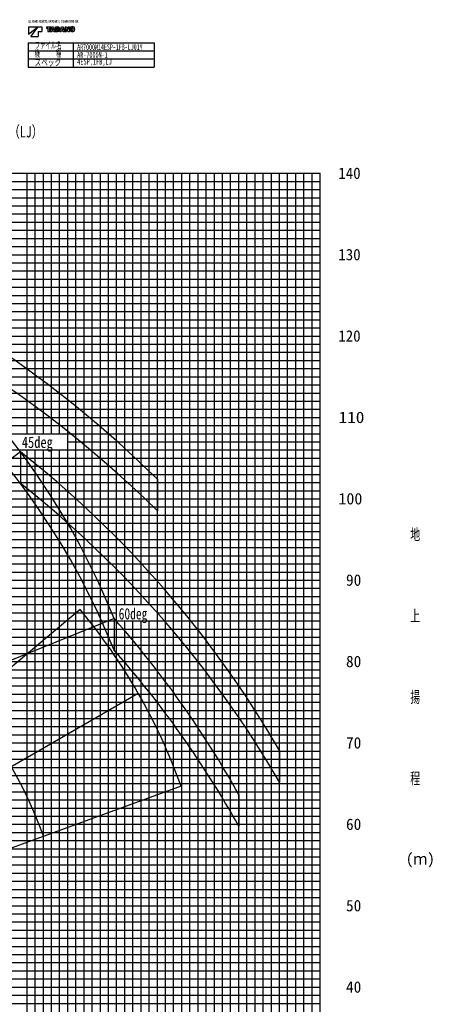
# Model space of a CAD drawing. Extents: x -439399 to 62702, y -349596 to 51651.
# Tile 63 of 63: x 12398 to 62702, y -69346 to 51651. Entities that reach past the tile are written whole.
import ezdxf

# ---------------------------------------------------------------- set-up
doc = ezdxf.new("R2010")
doc.units = 0
doc.layers.get('0').update_dxf_attribs({"linetype": 'CONTINUOUS'})

msp = doc.modelspace()

# ---------------------------------------------------------------- linework, layer by layer
at = {"color": 7, "linetype": 'Continuous'}
for p, q in [((13472.973985, 50770.229603), (13472.973985, 49888.229603)), ((13472.973985, 49888.229603), (14619.573985, 50770.229603)), ((13472.973985, 50770.229603), (14619.573985, 50770.229603)), ((13766.973985, 49594.229603), (14648.973985, 50770.229603)), ((14648.973985, 50770.229603), (15119.373985, 50770.229603)), ((14648.973985, 50182.229603), (15119.373985, 50182.229603)), ((14648.973985, 50182.229603), (14648.973985, 49594.229603)), ((15119.373985, 50770.229603), (15119.373985, 50182.229603)), ((15707.373985, 50770.229603), (15707.373985, 50610.629603)), ((15707.373985, 50770.229603), (16221.453985, 50770.229603)), ((15707.373985, 50610.629603), (15871.425985, 50610.629603)), ((15871.425985, 50610.629603), (15871.425985, 50182.229603)), ((15871.425985, 50182.229603), (16057.569985, 50182.229603)), ((16057.569985, 50610.629603), (16057.569985, 50182.229603)), ((16057.569985, 50610.629603), (16221.453985, 50610.629603)), ((16354.509985, 50770.229603), (16141.737985, 50182.229603)), ((16141.737985, 50182.229603), (16333.761985, 50182.229603)), ((16221.453985, 50770.229603), (16221.453985, 50610.629603)), ((16360.221985, 50267.909603), (16333.761985, 50182.229603)), ((16354.509985, 50770.229603), (16555.437985, 50770.229603)), ((16360.221985, 50267.909603), (16549.725985, 50267.909603)), ((16442.457985, 50534.525603), (16398.441985, 50391.977603)), ((16398.441985, 50391.977603), (16511.337985, 50391.977603)), ((16452.957985, 50581.145603), (16457.073985, 50581.145603)), ((16467.489985, 50534.525603), (16511.337985, 50391.977603)), ((16549.725985, 50267.909603), (16576.017985, 50182.229603)), ((16555.437985, 50770.229603), (16768.209985, 50182.229603)), ((16576.017985, 50182.229603), (16768.209985, 50182.229603)), ((16799.289985, 50770.229603), (16799.289985, 50182.229603)), ((16799.289985, 50770.229603), (17093.037985, 50770.229603)), ((16799.289985, 50182.229603), (17078.925985, 50182.229603)), ((16973.505985, 50625.413603), (16973.505985, 50329.901603)), ((16973.505985, 50625.413603), (17050.197985, 50625.413603)), ((16973.505985, 50329.901603), (17049.357985, 50329.901603)), ((17310.429985, 50182.229603), (17523.201985, 50770.229603)), ((17310.429985, 50182.229603), (17502.537985, 50182.229603)), ((17528.829985, 50267.909603), (17502.537985, 50182.229603)), ((17523.201985, 50770.229603), (17724.045985, 50770.229603)), ((17528.829985, 50267.909603), (17718.417985, 50267.909603)), ((17611.149985, 50534.525603), (17567.217985, 50391.977603)), ((17567.217985, 50391.977603), (17680.113985, 50391.977603)), ((17621.649985, 50581.145603), (17625.597985, 50581.145603)), ((17636.181985, 50534.525603), (17680.113985, 50391.977603)), ((17718.417985, 50267.909603), (17744.793985, 50182.229603)), ((17724.045985, 50770.229603), (17936.901985, 50182.229603)), ((17744.793985, 50182.229603), (17936.901985, 50182.229603)), ((17967.813985, 50770.229603), (17967.813985, 50182.229603)), ((17967.813985, 50770.229603), (18142.281985, 50770.229603)), ((17967.813985, 50182.229603), (18136.401985, 50182.229603)), ((18133.629985, 50507.225603), (18136.989985, 50507.225603)), ((18136.401985, 50462.957603), (18136.401985, 50182.229603)), ((18142.281985, 50770.229603), (18315.489985, 50488.409603)), ((18161.097985, 50463.965603), (18334.305985, 50182.229603)), ((18334.305985, 50182.229603), (18508.689985, 50182.229603)), ((18339.597985, 50445.149603), (18342.873985, 50445.149603)), ((18340.185985, 50770.229603), (18508.689985, 50770.229603)), ((18340.185985, 50770.229603), (18340.185985, 50489.501603)), ((18508.689985, 50770.229603), (18508.689985, 50182.229603)), ((13446.441865, 48823.921789), (28929.209982, 48823.921789)), ((13446.441865, 48823.921789), (13446.441865, 45823.921789)), ((13766.973985, 49594.229603), (14648.973985, 49594.229603)), ((18973.281709, 48823.921789), (18973.281709, 45823.921789)), ((28929.209982, 48823.921789), (28929.209982, 45823.921789)), ((13446.441865, 47823.921789), (28929.209982, 47823.921789)), ((13446.441865, 46823.921789), (28929.209982, 46823.921789)), ((13446.441865, 45823.921789), (28929.209982, 45823.921789))]:
    msp.add_line(p, q, dxfattribs=at)
at = {"color": 14, "linetype": 'Continuous'}
for p, q in [((-65695.598487, 32773.696327), (49304.401513, 32773.696327)), ((14304.401513, 773.696327), (14304.401513, 32773.696327)), ((24304.401513, -107226.303673), (24304.401513, 32773.696327)), ((34304.401513, -107226.303673), (34304.401513, 32773.696327)), ((44304.401513, -107226.303673), (44304.401513, 32773.696327)), ((-33486.461145, 22773.696327), (49304.401513, 22773.696327)), ((-36735.63906, 12773.696327), (49304.401513, 12773.696327)), ((-39984.866925, 2773.696327), (49304.401513, 2773.696327)), ((14304.401513, -107226.303673), (14304.401513, -1226.303673)), ((-43083.469531, -7226.303673), (49304.401513, -7226.303673)), ((-46266.274562, -17226.303673), (49304.401513, -17226.303673)), ((-49508.487394, -27226.303673), (49304.401513, -27226.303673)), ((-52764.631712, -37226.303673), (49304.401513, -37226.303673)), ((-56013.829513, -47226.303673), (49304.401513, -47226.303673)), ((-59814.938337, -57226.303673), (49304.401513, -57226.303673)), ((-61280.94754, -67226.303673), (49304.401513, -67226.303673))]:
    msp.add_line(p, q, dxfattribs=at)
at = {"color": 252, "linetype": 'Continuous'}
for p, q in [((13304.401513, 773.696327), (13304.401513, 32773.696327)), ((15304.401513, 773.696327), (15304.401513, 32773.696327)), ((16304.401513, 773.696327), (16304.401513, 32773.696327)), ((17304.401513, 773.696327), (17304.401513, 32773.696327)), ((18304.401513, -107226.303673), (18304.401513, 32773.696327)), ((19304.401513, -107226.303673), (19304.401513, 32773.696327)), ((20304.401513, -107226.303673), (20304.401513, 32773.696327)), ((21304.401513, -107226.303673), (21304.401513, 32773.696327)), ((22304.401513, -107226.303673), (22304.401513, 32773.696327)), ((23304.401513, -107226.303673), (23304.401513, 32773.696327)), ((25304.401513, -20226.303673), (25304.401513, 32773.696327)), ((26304.401513, -20226.303673), (26304.401513, 32773.696327)), ((27304.401513, -20226.303673), (27304.401513, 32773.696327)), ((28304.401513, -20226.303673), (28304.401513, 32773.696327)), ((29304.401513, -107226.303673), (29304.401513, 32773.696327)), ((30304.401513, -107226.303673), (30304.401513, 32773.696327)), ((31304.401513, -107226.303673), (31304.401513, 32773.696327)), ((32304.401513, -107226.303673), (32304.401513, 32773.696327)), ((33304.401513, -107226.303673), (33304.401513, 32773.696327)), ((35304.401513, -107226.303673), (35304.401513, 32773.696327)), ((36304.401513, -107226.303673), (36304.401513, 32773.696327)), ((37304.401513, -107226.303673), (37304.401513, 32773.696327)), ((38304.401513, -107226.303673), (38304.401513, 32773.696327)), ((39304.401513, -107226.303673), (39304.401513, 32773.696327)), ((40304.401513, -107226.303673), (40304.401513, 32773.696327)), ((41304.401513, -107226.303673), (41304.401513, 32773.696327)), ((42304.401513, -107226.303673), (42304.401513, 32773.696327)), ((43304.401513, -107226.303673), (43304.401513, 32773.696327)), ((45304.401513, -107226.303673), (45304.401513, 32773.696327)), ((46304.401513, -107226.303673), (46304.401513, 32773.696327)), ((47304.401513, -107226.303673), (47304.401513, 32773.696327)), ((48304.401513, -107226.303673), (48304.401513, 32773.696327)), ((49304.401513, -107226.303673), (49304.401513, 32773.696327)), ((-26695.598487, 31773.696327), (49304.401513, 31773.696327)), ((-65695.598487, 30773.696327), (49304.401513, 30773.696327)), ((-31215.383201, 29773.696327), (49304.401513, 29773.696327)), ((-31900.312983, 28773.696327), (49304.401513, 28773.696327)), ((-32141.697344, 27773.696327), (49304.401513, 27773.696327)), ((-31250.755889, 26773.696327), (49304.401513, 26773.696327)), ((-32624.466066, 25773.696327), (49304.401513, 25773.696327)), ((-11695.598487, 24773.696327), (49304.401513, 24773.696327)), ((-33161.542407, 23773.696327), (49304.401513, 23773.696327)), ((-34136.29862, 20773.696327), (49304.401513, 20773.696327)), ((-33811.379883, 21773.696327), (49304.401513, 21773.696327)), ((-34461.217358, 19773.696327), (49304.401513, 19773.696327)), ((-34786.136096, 18773.696327), (49304.401513, 18773.696327)), ((-35111.054834, 17773.696327), (49304.401513, 17773.696327)), ((-35760.89231, 15773.696327), (49304.401513, 15773.696327)), ((993.831938, 16773.696327), (49304.401513, 16773.696327)), ((-36085.801585, 14773.696327), (49304.401513, 14773.696327)), ((-36410.720322, 13773.696327), (49304.401513, 13773.696327)), ((-37060.557798, 11773.696327), (49304.401513, 11773.696327)), ((-37710.395274, 9773.696327), (49304.401513, 9773.696327)), ((-37385.476536, 10773.696327), (49304.401513, 10773.696327)), ((-38035.314012, 8773.696327), (49304.401513, 8773.696327)), ((-38360.273236, 7773.696327), (49304.401513, 7773.696327)), ((-38685.191974, 6773.696327), (49304.401513, 6773.696327)), ((-39010.110712, 5773.696327), (49304.401513, 5773.696327)), ((-39659.948187, 3773.696327), (49304.401513, 3773.696327)), ((-39335.02945, 4773.696327), (49304.401513, 4773.696327)), ((-40309.785663, 1773.696327), (49304.401513, 1773.696327)), ((-40634.704401, 773.696327), (49304.401513, 773.696327)), ((18304.401513, -226.303673), (49304.401513, -226.303673)), ((-41584.494809, -2226.303673), (49304.401513, -2226.303673)), ((-41284.699864, -1226.303673), (49304.401513, -1226.303673)), ((13304.401513, -107226.303673), (13304.401513, -1226.303673)), ((15304.401513, -107226.303673), (15304.401513, -1226.303673)), ((16304.401513, -107226.303673), (16304.401513, -1226.303673)), ((17304.401513, -107226.303673), (17304.401513, -1226.303673)), ((-41884.289753, -3226.303673), (49304.401513, -3226.303673)), ((-42184.084698, -4226.303673), (49304.401513, -4226.303673)), ((-42483.879642, -5226.303673), (49304.401513, -5226.303673)), ((-42783.674586, -6226.303673), (49304.401513, -6226.303673)), ((-43383.264475, -8226.303673), (49304.401513, -8226.303673)), ((-43683.059419, -9226.303673), (49304.401513, -9226.303673)), ((-43991.843397, -10226.303673), (49304.401513, -10226.303673)), ((-44316.762135, -11226.303673), (49304.401513, -11226.303673)), ((-44966.599611, -13226.303673), (49304.401513, -13226.303673)), ((-44641.680873, -12226.303673), (49304.401513, -12226.303673)), ((-45291.518349, -14226.303673), (49304.401513, -14226.303673)), ((-45616.437087, -15226.303673), (49304.401513, -15226.303673)), ((-45941.355824, -16226.303673), (49304.401513, -16226.303673)), ((-46916.07674, -19226.303673), (49304.401513, -19226.303673)), ((-46591.1933, -18226.303673), (49304.401513, -18226.303673)), ((-47240.995478, -20226.303673), (49304.401513, -20226.303673)), ((-47565.914216, -21226.303673), (24304.401513, -21226.303673)), ((29304.401513, -21226.303673), (49304.401513, -21226.303673)), ((-47890.832954, -22226.303673), (49304.401513, -22226.303673)), ((25304.401513, -107226.303673), (25304.401513, -22226.303673)), ((26304.401513, -107226.303673), (26304.401513, -22226.303673)), ((27304.401513, -107226.303673), (27304.401513, -22226.303673)), ((28304.401513, -107226.303673), (28304.401513, -22226.303673)), ((-48215.751692, -23226.303673), (49304.401513, -23226.303673)), ((-48865.589168, -25226.303673), (49304.401513, -25226.303673)), ((-48540.67043, -24226.303673), (49304.401513, -24226.303673)), ((-49190.507906, -26226.303673), (49304.401513, -26226.303673)), ((-49840.331279, -28226.303673), (49304.401513, -28226.303673)), ((-50490.168755, -30226.303673), (49304.401513, -30226.303673)), ((-50165.250017, -29226.303673), (49304.401513, -29226.303673)), ((-50815.087492, -31226.303673), (49304.401513, -31226.303673)), ((-51140.00623, -32226.303673), (49304.401513, -32226.303673)), ((-51464.924968, -33226.303673), (49304.401513, -33226.303673)), ((-51789.843706, -34226.303673), (49304.401513, -34226.303673)), ((-52439.712974, -36226.303673), (49304.401513, -36226.303673)), ((-52114.762444, -35226.303673), (49304.401513, -35226.303673)), ((-53089.55045, -38226.303673), (49304.401513, -38226.303673)), ((-53414.469188, -39226.303673), (49304.401513, -39226.303673)), ((-53739.387926, -40226.303673), (49304.401513, -40226.303673)), ((-54389.225402, -42226.303673), (49304.401513, -42226.303673)), ((-54064.306664, -41226.303673), (49304.401513, -41226.303673)), ((-54714.14414, -43226.303673), (49304.401513, -43226.303673)), ((-55012.300447, -44226.303673), (49304.401513, -44226.303673)), ((-55363.990913, -45226.303673), (49304.401513, -45226.303673)), ((-55688.910213, -46226.303673), (49304.401513, -46226.303673)), ((-56338.748814, -48226.303673), (49304.401513, -48226.303673)), ((-56663.668114, -49226.303673), (49304.401513, -49226.303673)), ((-57007.410191, -50226.303673), (49304.401513, -50226.303673)), ((-57459.471593, -51226.303673), (49304.401513, -51226.303673)), ((-58363.594398, -53226.303673), (49304.401513, -53226.303673)), ((-57911.532996, -52226.303673), (49304.401513, -52226.303673)), ((-58815.6558, -54226.303673), (49304.401513, -54226.303673)), ((-59267.717203, -55226.303673), (49304.401513, -55226.303673)), ((-59632.008913, -56226.303673), (49304.401513, -56226.303673)), ((-60156.620927, -59226.303673), (49304.401513, -59226.303673)), ((-60016.080101, -58226.303673), (49304.401513, -58226.303673)), ((-60297.161754, -60226.303673), (49304.401513, -60226.303673)), ((-60437.70258, -61226.303673), (49304.401513, -61226.303673)), ((-60578.243407, -62226.303673), (49304.401513, -62226.303673)), ((-60718.784234, -63226.303673), (49304.401513, -63226.303673)), ((-60999.865887, -65226.303673), (49304.401513, -65226.303673)), ((-60859.32506, -64226.303673), (49304.401513, -64226.303673)), ((-61140.406713, -66226.303673), (49304.401513, -66226.303673)), ((-61421.488366, -68226.303673), (49304.401513, -68226.303673)), ((-61562.029193, -69226.303673), (49304.401513, -69226.303673))]:
    msp.add_line(p, q, dxfattribs=at)
at = {"color": 151, "linetype": 'Continuous'}
for p, q in [((12491.139553, -1462.659263), (-59161.054527, -55456.460311)), ((19809.896847, -20830.222405), (-35311.878081, -67082.883417)), ((23992.319634, -21949.941184), (-59002.029027, -55481.834639)), ((26965.648561, -31140.859128), (-35309.550388, -67095.462005)), ((32222.294135, -42537.488222), (-35284.133398, -67107.818465))]:
    msp.add_line(p, q, dxfattribs=at)
at = {"color": 220, "linetype": 'Continuous'}
for p, q in [((12491.139553, -1462.659263), (12491.139554, -5346.56058)), ((29304.401513, -4828.936409), (29304.401513, -8712.837726)), ((23992.319633, -21949.941183), (23992.319634, -25833.842499)), ((44304.401512, -38158.126584), (44304.401513, -42042.027901)), ((39304.401512, -43575.759041), (39304.401513, -47459.660358))]:
    msp.add_line(p, q, dxfattribs=at)
at = {"color": 7, "linetype": 'Continuous'}
for centre, radius, start, end in [((16147.617985, 50625.413603), 308.47992, 342.867, 351.73902), ((16762.245985, 50625.413603), 308.47908, 188.261, 197.133), ((17049.357985, 50436.329603), 106.38012, 270, 340.276), ((17050.197985, 50521.925603), 103.42332, 22.2133, 90), ((17078.925985, 50433.389603), 251.1726, 270, 341.626), ((17093.037985, 50539.733603), 230.48928, 23.9328, 90), ((16938.057985, 50476.229603), 224.5782, 340.276, 22.213), ((16949.901985, 50476.229603), 387.1014, 341.626, 23.9327), ((17316.309985, 50625.413603), 308.47992, 342.867, 351.73902), ((17930.937985, 50625.413603), 308.47908, 188.261, 197.133), ((17758.065985, 50462.957603), 378.23772, 0, 6.7299), ((18659.301985, 50770.229603), 584.85168, 206.723, 211.578), ((17817.201985, 50182.229603), 584.84916, 26.7228, 31.5781), ((18718.521985, 50489.501603), 378.23772, 180, 186.73), ((18934.149985, 50476.229603), 354.59844, 152.861, 207.131), ((18849.981985, 50519.237603), 260.03964, 107.346, 153.043), ((18849.981985, 50433.137603), 260.03712, 206.967, 252.685), ((19065.609985, 50476.229603), 298.452, 165.132, 194.869), ((18878.037985, 50428.937603), 354.59844, 72.7367, 107.323), ((18878.037985, 50523.437603), 354.59844, 252.699, 287.263), ((18878.037985, 50525.369603), 104.47248, 14.6894, 164.799), ((18878.037985, 50427.089603), 104.47332, 195.203, 345.311), ((18690.381985, 50476.229603), 298.452, 345.311, 14.6886), ((18906.093985, 50433.137603), 260.03964, 287.263, 332.938), ((18906.093985, 50519.237603), 260.03796, 27.0618, 72.7366), ((18821.841985, 50476.229603), 354.59844, 332.938, 27.062)]:
    msp.add_arc(centre, radius, start, end, dxfattribs=at)
at = {"color": 190, "linetype": 'Continuous'}
for centre, radius, start, end in [((-59566.448362, -55386.368173), 90000.346436, 21.809046, 71.809046), ((-35538.061963, -66881.0406), 72000.51667, 19.761308, 39.761319), ((-35538.061963, -66881.0406), 54000.490262, 19.681744, 39.734793)]:
    msp.add_arc(centre, radius, start, end, dxfattribs=at)
at = {"color": 220, "linetype": 'Continuous'}
msp.add_arc((-59566.448362, -59270.269488), 90000.346436, 21.809046, 71.809046, dxfattribs=at)
at = {"color": 151, "linetype": 'Continuous'}
for centre, radius, start, end in [((-67595.598487, -106916.076598), 137961.900991, 45.382715, 74.819888), ((-67595.598487, -103032.175282), 137961.900991, 45.382715, 67.002711), ((-67595.598487, -103032.175282), 129345.476126, 30.103023, 51.744508), ((-67595.598475, -106916.076599), 129345.47612, 30.103023, 51.744508), ((-67595.598487, -103032.175282), 122322.01532, 29.082254, 41.518273), ((-67595.598487, -106916.076598), 122322.01532, 29.082254, 41.518273)]:
    msp.add_arc(centre, radius, start, end, dxfattribs=at)

# ---------------------------------------------------------------- texts
at = {"color": 7, "linetype": 'Continuous'}
for s, insert, char_height, attachment_point in [('\\W0.448000;\\A1;ALL RIGHTS RESERVED,COPYRIGHT(C) TADANOSYSTEMS INC.', (13452.211998, 51611.913392), 336, 1), ('\\W0.586613;\\A1;ファイル名', (14247.781782, 48017.247886), 800, 7), ('\\W0.639551;\\A1;AR7000N14ESP-1FB-LJ01Y', (19452.566814, 47931.452531), 700, 7), ('\\W0.586320;\\A1;機\u3000\u3000\u3000種', (14224.670961, 46999.591636), 800, 7), ('\\W0.657842;\\A1;AR-7000N-1', (19454.700832, 46966.536515), 700, 7), ('\\W0.729327;\\A1;スペック', (14220.455779, 45912.549888), 800, 7), ('\\W0.676386;\\A1;4ESP,1FB,LJ', (19456.864267, 45958.735245), 700, 7), ('\\W0.763620;\\A1;33.3m4段ESPブーム+12.5mフィックスブーム（FB）+2.5m+ラフィングジブ（LJ）', (-34886.671401, 37791.198959), 1400, 4), ('\\W0.959616;\\A1;140', (51528.129993, 32773.666927), 1400, 4), ('\\W0.959616;\\A1;130', (51528.129993, 22773.666927), 1400, 4), ('\\W0.959616;\\A1;120', (51528.129993, 12773.666927), 1400, 4), ('\\W1.107249;\\A1;110', (51562.577741, 2773.666927), 1400, 4), ('\\W0.799680;\\A1;45deg', (12654.895302, 420.942697), 1400, 1), ('\\W1.028160;\\A1;100', (51544.123606, -7226.333073), 1400, 4), ('\\W0.666400;\\A1;地', (60360.467657, -11652.503111), 1400, 4), ('\\W0.985907;\\A1; 90', (51534.264516, -17226.333073), 1400, 4), ('\\W0.738916;\\A1;60deg', (24556.733746, -20650.900886), 1400, 1), ('\\W0.666400;\\A1;上', (60360.467657, -21652.503335), 1400, 4), ('\\W0.985907;\\A1; 80', (51534.264516, -27226.333073), 1400, 4), ('\\W0.666400;\\A1;揚', (60360.467657, -31652.503558), 1400, 4), ('\\W0.985907;\\A1; 70', (51534.264516, -37226.333073), 1400, 4), ('\\W0.666400;\\A1;程', (60360.467657, -41652.503782), 1400, 4), ('\\W0.985907;\\A1; 60', (51534.264516, -47226.333073), 1400, 4), ('\\W0.946990;\\A1;(ｍ)', (59836.700594, -51652.504006), 1400, 4), ('\\W0.985907;\\A1; 50', (51534.264516, -57226.333073), 1400, 4), ('\\W0.985907;\\A1; 40', (51534.264516, -67226.333297), 1400, 4)]:
    msp.add_mtext(s, dxfattribs=dict(at, insert=insert, char_height=char_height, attachment_point=attachment_point))

doc.saveas('drawing.dxf')
